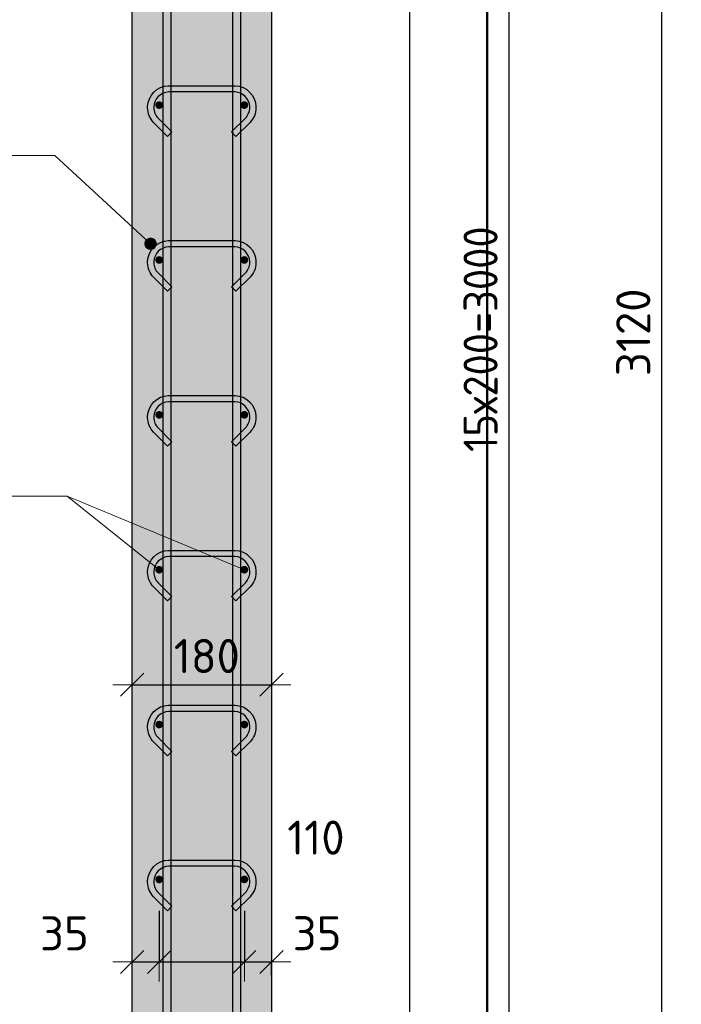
# Model space of a CAD drawing. Header units: millimetres. Extents: x -2995 to 47287, y -2809 to 58122.
# Tile 60 of 143: x 32084 to 32938, y 27726 to 28998. Entities that reach past the tile are written whole.
import ezdxf

# ---------------------------------------------------------------- set-up
doc = ezdxf.new("R2010")
doc.units = ezdxf.units.MM
doc.header["$PDMODE"] = 65
for name, color, linetype, lineweight in [('Standard', 7, 'Continuous', 25), ('Арм.стержн. вертикальными 1', 22, 'Continuous', 35), ('Арм.стержн.горизонт. 1', 180, 'Continuous', 35), ('Размерная линия_ общее', 7, 'Continuous', 13)]:
    doc.layers.add(name, color=color, linetype=linetype, lineweight=lineweight)
doc.layers.add('Арм.стержн.Стяжки', color=7, linetype='Continuous', lineweight=35, true_color=0x501e0f)
doc.styles.add('ISOCPEUR', font='ISOCPEUR')
doc.dimstyles.new('DIMSTYLE_3', dxfattribs={"dimtxt": 44, "dimasz": 50, "dimexe": 0, "dimexo": 0, "dimgap": 22, "dimtad": 2, "dimdec": 0, "dimrnd": 5, "dimzin": 12, "dimdsep": 46, "dimtxsty": 'ISOCPEUR', "dimblk1": 'ALL_ML_STRICH', "dimblk2": 'ALL_ML_STRICH', "dimsah": 1, "dimcen": 0, "dimclrd": 7, "dimclre": 256, "dimclrt": 7, "dimadec": 0, "dimazin": 0, "dimtfac": 1, "dimtdec": 0, "dimtix": 1, "dimtmove": 2, "dimatfit": 3, "dimfxl": 0, "dimtzin": 0, "dimlwd": 0, "dimlwe": -3, "dimarcsym": 0})
doc.dimstyles.new('DIMSTYLE_8', dxfattribs={"dimtxt": 44, "dimasz": 50, "dimexe": 0, "dimexo": 0, "dimgap": 22, "dimtad": 2, "dimdec": 0, "dimrnd": 5, "dimzin": 12, "dimdsep": 46, "dimtxsty": 'ISOCPEUR', "dimblk1": 'ALL_ML_STRICH', "dimblk2": 'ALL_ML_STRICH', "dimsah": 1, "dimcen": 0, "dimclrd": 7, "dimclre": 256, "dimclrt": 7, "dimadec": 0, "dimazin": 0, "dimtfac": 1, "dimtdec": 0, "dimtix": 1, "dimtmove": 2, "dimatfit": 3, "dimfxl": 0, "dimtvp": 1.2, "dimtzin": 0, "dimlwd": 0, "dimlwe": -3, "dimarcsym": 0})

# ---------------------------------------------------------------- blocks, each defined once
blk = doc.blocks.new('ALL_ML_STRICH')
at = {"color": 0, "linetype": 'ByBlock', "lineweight": -2}
for p, q in [((-0.3, -0.3), (0.3, 0.3)), ((0, -0.5), (0, 0.5)), ((-1, 0), (0.5, 0))]:
    blk.add_line(p, q, dxfattribs=at)
blk = doc.blocks.new('*D203')
at = {"layer": 'DEFPOINTS', "color": 7, "linetype": 'Continuous', "lineweight": 13, "transparency": 33554687}
for p in [(32505, 30147.3), (32533.7, 27027.3), (32913, 27027.3)]:
    blk.add_point(p, dxfattribs=at)
at = {"layer": 'Размерная линия_ общее', "color": 253, "linetype": 'Continuous', "lineweight": -2, "true_color": 0xa0a0a0, "transparency": 33554687}
for p, q in [((32525, 30147.3), (32913, 30147.3)), ((32553.7, 27027.3), (32913, 27027.3))]:
    blk.add_line(p, q, dxfattribs=at)
at = {"layer": 'Размерная линия_ общее', "color": 7, "linetype": 'Continuous', "lineweight": -2, "transparency": 33554687}
blk.add_line((32913, 27027.3), (32913, 30147.3), dxfattribs=at)
at = {"layer": 'Размерная линия_ общее', "color": 7, "linetype": 'Continuous', "lineweight": 13, "transparency": 33554687, "xscale": 50, "yscale": 50, "zscale": 50}
for p, rotation in [((32913, 30147.3), 90), ((32913, 27027.3), 270)]:
    blk.add_blockref('ALL_ML_STRICH', p, dxfattribs=dict(at, rotation=rotation))
at = {"layer": 'Размерная линия_ общее', "color": 7, "linetype": 'Continuous', "lineweight": 13, "transparency": 33554687, "insert": (32876, 28593.9), "char_height": 44, "width": 176, "attachment_point": 5, "rotation": 90, "style": 'ISOCPEUR'}
blk.add_mtext('\\A1;{3120}', dxfattribs=at)
blk = doc.blocks.new('*D206')
at = {"layer": 'DEFPOINTS', "color": 7, "linetype": 'Continuous', "lineweight": 13, "transparency": 33554687}
for p in [(32373.8, 30087.3), (32373.8, 27087.3), (32715.8, 27087.3)]:
    blk.add_point(p, dxfattribs=at)
at = {"layer": 'Размерная линия_ общее', "color": 253, "linetype": 'Continuous', "lineweight": -2, "true_color": 0xa0a0a0, "transparency": 33554687}
for p, q in [((32393.8, 30087.3), (32715.8, 30087.3)), ((32393.8, 27087.3), (32715.8, 27087.3))]:
    blk.add_line(p, q, dxfattribs=at)
at = {"layer": 'Размерная линия_ общее', "color": 7, "linetype": 'Continuous', "lineweight": -2, "transparency": 33554687}
blk.add_line((32715.8, 27087.3), (32715.8, 30087.3), dxfattribs=at)
at = {"layer": 'Размерная линия_ общее', "color": 7, "linetype": 'Continuous', "lineweight": 13, "transparency": 33554687, "xscale": 50, "yscale": 50, "zscale": 50}
for p, rotation in [((32715.8, 30087.3), 90), ((32715.8, 27087.3), 270)]:
    blk.add_blockref('ALL_ML_STRICH', p, dxfattribs=dict(at, rotation=rotation))
at = {"layer": 'Размерная линия_ общее', "color": 7, "linetype": 'Continuous', "lineweight": 13, "transparency": 33554687, "insert": (32656.8, 28439.3), "char_height": 44, "width": 2.2, "attachment_point": 1, "rotation": 90, "line_spacing_factor": 0.60241, "style": 'ISOCPEUR'}
blk.add_mtext('\\W0.91;15х200=3000', dxfattribs=at)
blk = doc.blocks.new('*D232')
at = {"layer": 'DEFPOINTS', "color": 7, "linetype": 'Continuous', "lineweight": 13, "transparency": 33554687}
for p in [(32263.8, 27866.7), (32228.8, 27780.7), (32228.8, 27739.8)]:
    blk.add_point(p, dxfattribs=at)
at = {"layer": 'Размерная линия_ общее', "color": 253, "linetype": 'Continuous', "lineweight": -2, "true_color": 0xa0a0a0, "transparency": 33554687}
for p, q in [((32263.8, 27846.7), (32263.8, 27780.7)), ((32228.8, 27759.8), (32228.8, 27780.7))]:
    blk.add_line(p, q, dxfattribs=at)
at = {"layer": 'Размерная линия_ общее', "color": 7, "linetype": 'Continuous', "lineweight": -2, "transparency": 33554687}
blk.add_line((32228.8, 27780.7), (32263.8, 27780.7), dxfattribs=at)
at = {"layer": 'Размерная линия_ общее', "color": 7, "linetype": 'Continuous', "lineweight": 13, "transparency": 33554687, "xscale": 50, "yscale": 50, "zscale": 50, "rotation": 180}
blk.add_blockref('ALL_ML_STRICH', (32228.8, 27780.7), dxfattribs=at)
at = {"layer": 'Размерная линия_ общее', "color": 7, "linetype": 'Continuous', "lineweight": 13, "transparency": 33554687, "xscale": 50, "yscale": 50, "zscale": 50}
blk.add_blockref('ALL_ML_STRICH', (32263.8, 27780.7), dxfattribs=at)
at = {"layer": 'Размерная линия_ общее', "color": 7, "linetype": 'Continuous', "lineweight": 13, "transparency": 33554687, "insert": (32141.5, 27817.7), "char_height": 44, "width": 88, "attachment_point": 5, "style": 'ISOCPEUR'}
blk.add_mtext('\\A1;{35}', dxfattribs=at)
blk = doc.blocks.new('*D233')
at = {"layer": 'DEFPOINTS', "color": 7, "linetype": 'Continuous', "lineweight": 13, "transparency": 33554687}
for p in [(32263.8, 27866.7), (32373.8, 27866.7), (32263.8, 27780.7)]:
    blk.add_point(p, dxfattribs=at)
at = {"layer": 'Размерная линия_ общее', "color": 253, "linetype": 'Continuous', "lineweight": -2, "true_color": 0xa0a0a0, "transparency": 33554687}
for p, q in [((32263.8, 27846.7), (32263.8, 27780.7)), ((32373.8, 27846.7), (32373.8, 27780.7))]:
    blk.add_line(p, q, dxfattribs=at)
at = {"layer": 'Размерная линия_ общее', "color": 7, "linetype": 'Continuous', "lineweight": -2, "transparency": 33554687}
blk.add_line((32263.8, 27780.7), (32373.8, 27780.7), dxfattribs=at)
at = {"layer": 'Размерная линия_ общее', "color": 7, "linetype": 'Continuous', "lineweight": 13, "transparency": 33554687, "xscale": 50, "yscale": 50, "zscale": 50, "rotation": 180}
blk.add_blockref('ALL_ML_STRICH', (32263.8, 27780.7), dxfattribs=at)
at = {"layer": 'Размерная линия_ общее', "color": 7, "linetype": 'Continuous', "lineweight": 13, "transparency": 33554687, "xscale": 50, "yscale": 50, "zscale": 50}
blk.add_blockref('ALL_ML_STRICH', (32373.8, 27780.7), dxfattribs=at)
at = {"layer": 'Размерная линия_ общее', "color": 7, "linetype": 'Continuous', "lineweight": 13, "transparency": 33554687, "insert": (32466.2, 27941.3), "char_height": 44, "width": 132, "attachment_point": 5, "style": 'ISOCPEUR'}
blk.add_mtext('\\A1;{110}', dxfattribs=at)
blk = doc.blocks.new('*D234')
at = {"layer": 'DEFPOINTS', "color": 7, "linetype": 'Continuous', "lineweight": 13, "transparency": 33554687}
for p in [(32373.8, 27866.7), (32373.8, 27780.7), (32408.8, 27743.2)]:
    blk.add_point(p, dxfattribs=at)
at = {"layer": 'Размерная линия_ общее', "color": 253, "linetype": 'Continuous', "lineweight": -2, "true_color": 0xa0a0a0, "transparency": 33554687}
for p, q in [((32373.8, 27846.7), (32373.8, 27780.7)), ((32408.8, 27763.2), (32408.8, 27780.7))]:
    blk.add_line(p, q, dxfattribs=at)
at = {"layer": 'Размерная линия_ общее', "color": 7, "linetype": 'Continuous', "lineweight": -2, "transparency": 33554687}
blk.add_line((32373.8, 27780.7), (32408.8, 27780.7), dxfattribs=at)
at = {"layer": 'Размерная линия_ общее', "color": 7, "linetype": 'Continuous', "lineweight": 13, "transparency": 33554687, "xscale": 50, "yscale": 50, "zscale": 50, "rotation": 180}
blk.add_blockref('ALL_ML_STRICH', (32373.8, 27780.7), dxfattribs=at)
at = {"layer": 'Размерная линия_ общее', "color": 7, "linetype": 'Continuous', "lineweight": 13, "transparency": 33554687, "xscale": 50, "yscale": 50, "zscale": 50}
blk.add_blockref('ALL_ML_STRICH', (32408.8, 27780.7), dxfattribs=at)
at = {"layer": 'Размерная линия_ общее', "color": 7, "linetype": 'Continuous', "lineweight": 13, "transparency": 33554687, "insert": (32467.7, 27817.8), "char_height": 44, "width": 88, "attachment_point": 5, "style": 'ISOCPEUR'}
blk.add_mtext('\\A1;{35}', dxfattribs=at)
blk = doc.blocks.new('*D235')
at = {"layer": 'DEFPOINTS', "color": 7, "linetype": 'Continuous', "lineweight": 13, "transparency": 33554687}
for p in [(32228.8, 28148.8), (32408.8, 28147.2), (32228.8, 28138.8)]:
    blk.add_point(p, dxfattribs=at)
at = {"layer": 'Размерная линия_ общее', "color": 253, "linetype": 'Continuous', "lineweight": -2, "true_color": 0xa0a0a0, "transparency": 33554687}
for p, q in [((32228.8, 28138.8), (32228.8, 28138.8)), ((32408.8, 28138.8), (32408.8, 28138.8))]:
    blk.add_line(p, q, dxfattribs=at)
at = {"layer": 'Размерная линия_ общее', "color": 7, "linetype": 'Continuous', "lineweight": -2, "transparency": 33554687}
blk.add_line((32228.8, 28138.8), (32408.8, 28138.8), dxfattribs=at)
at = {"layer": 'Размерная линия_ общее', "color": 7, "linetype": 'Continuous', "lineweight": 13, "transparency": 33554687, "xscale": 50, "yscale": 50, "zscale": 50, "rotation": 180}
blk.add_blockref('ALL_ML_STRICH', (32228.8, 28138.8), dxfattribs=at)
at = {"layer": 'Размерная линия_ общее', "color": 7, "linetype": 'Continuous', "lineweight": 13, "transparency": 33554687, "xscale": 50, "yscale": 50, "zscale": 50}
blk.add_blockref('ALL_ML_STRICH', (32408.8, 28138.8), dxfattribs=at)
at = {"layer": 'Размерная линия_ общее', "color": 7, "linetype": 'Continuous', "lineweight": 13, "transparency": 33554687, "insert": (32325.4, 28175.8), "char_height": 44, "width": 132, "attachment_point": 5, "style": 'ISOCPEUR'}
blk.add_mtext('\\A1;{180}', dxfattribs=at)

msp = doc.modelspace()

# ---------------------------------------------------------------- hatches: boundary and pattern name
at = {"layer": 'Standard', "linetype": 'Continuous', "lineweight": 13, "transparency": 33554687}
msp.add_hatch(color=7, dxfattribs=at).paths.add_polyline_path([(32408.8, 30147.3), (32228.8, 30147.3), (32228.8, 27027.3), (32408.8, 27027.3)])
at = {"layer": 'Арм.стержн.горизонт. 1', "linetype": 'Continuous', "lineweight": 50, "transparency": 33554687}
for points in [[(32268.8, 28887.3), (32268.4, 28889.2), (32267.4, 28890.9), (32265.7, 28891.9), (32263.8, 28892.3), (32261.9, 28891.9), (32260.3, 28890.9), (32259.2, 28889.2), (32258.8, 28887.3), (32259.2, 28885.4), (32260.3, 28883.8), (32261.9, 28882.7), (32263.8, 28882.3), (32265.7, 28882.7), (32267.4, 28883.8), (32268.4, 28885.4)], [(32378.8, 28887.3), (32378.4, 28889.2), (32377.4, 28890.9), (32375.7, 28891.9), (32373.8, 28892.3), (32371.9, 28891.9), (32370.3, 28890.9), (32369.2, 28889.2), (32368.8, 28887.3), (32369.2, 28885.4), (32370.3, 28883.8), (32371.9, 28882.7), (32373.8, 28882.3), (32375.7, 28882.7), (32377.4, 28883.8), (32378.4, 28885.4)], [(32268.8, 28687.3), (32268.4, 28689.2), (32267.4, 28690.9), (32265.7, 28691.9), (32263.8, 28692.3), (32261.9, 28691.9), (32260.3, 28690.9), (32259.2, 28689.2), (32258.8, 28687.3), (32259.2, 28685.4), (32260.3, 28683.8), (32261.9, 28682.7), (32263.8, 28682.3), (32265.7, 28682.7), (32267.4, 28683.8), (32268.4, 28685.4)], [(32378.8, 28687.3), (32378.4, 28689.2), (32377.4, 28690.9), (32375.7, 28691.9), (32373.8, 28692.3), (32371.9, 28691.9), (32370.3, 28690.9), (32369.2, 28689.2), (32368.8, 28687.3), (32369.2, 28685.4), (32370.3, 28683.8), (32371.9, 28682.7), (32373.8, 28682.3), (32375.7, 28682.7), (32377.4, 28683.8), (32378.4, 28685.4)], [(32268.8, 28487.3), (32268.4, 28489.2), (32267.4, 28490.9), (32265.7, 28491.9), (32263.8, 28492.3), (32261.9, 28491.9), (32260.3, 28490.9), (32259.2, 28489.2), (32258.8, 28487.3), (32259.2, 28485.4), (32260.3, 28483.8), (32261.9, 28482.7), (32263.8, 28482.3), (32265.7, 28482.7), (32267.4, 28483.8), (32268.4, 28485.4)], [(32378.8, 28487.3), (32378.4, 28489.2), (32377.4, 28490.9), (32375.7, 28491.9), (32373.8, 28492.3), (32371.9, 28491.9), (32370.3, 28490.9), (32369.2, 28489.2), (32368.8, 28487.3), (32369.2, 28485.4), (32370.3, 28483.8), (32371.9, 28482.7), (32373.8, 28482.3), (32375.7, 28482.7), (32377.4, 28483.8), (32378.4, 28485.4)], [(32268.8, 28287.3), (32268.4, 28289.2), (32267.4, 28290.9), (32265.7, 28291.9), (32263.8, 28292.3), (32261.9, 28291.9), (32260.3, 28290.9), (32259.2, 28289.2), (32258.8, 28287.3), (32259.2, 28285.4), (32260.3, 28283.8), (32261.9, 28282.7), (32263.8, 28282.3), (32265.7, 28282.7), (32267.4, 28283.8), (32268.4, 28285.4)], [(32378.8, 28287.3), (32378.4, 28289.2), (32377.4, 28290.9), (32375.7, 28291.9), (32373.8, 28292.3), (32371.9, 28291.9), (32370.3, 28290.9), (32369.2, 28289.2), (32368.8, 28287.3), (32369.2, 28285.4), (32370.3, 28283.8), (32371.9, 28282.7), (32373.8, 28282.3), (32375.7, 28282.7), (32377.4, 28283.8), (32378.4, 28285.4)], [(32268.8, 28087.3), (32268.4, 28089.2), (32267.4, 28090.9), (32265.7, 28091.9), (32263.8, 28092.3), (32261.9, 28091.9), (32260.3, 28090.9), (32259.2, 28089.2), (32258.8, 28087.3), (32259.2, 28085.4), (32260.3, 28083.8), (32261.9, 28082.7), (32263.8, 28082.3), (32265.7, 28082.7), (32267.4, 28083.8), (32268.4, 28085.4)], [(32378.8, 28087.3), (32378.4, 28089.2), (32377.4, 28090.9), (32375.7, 28091.9), (32373.8, 28092.3), (32371.9, 28091.9), (32370.3, 28090.9), (32369.2, 28089.2), (32368.8, 28087.3), (32369.2, 28085.4), (32370.3, 28083.8), (32371.9, 28082.7), (32373.8, 28082.3), (32375.7, 28082.7), (32377.4, 28083.8), (32378.4, 28085.4)], [(32268.8, 27887.3), (32268.4, 27889.2), (32267.4, 27890.9), (32265.7, 27891.9), (32263.8, 27892.3), (32261.9, 27891.9), (32260.3, 27890.9), (32259.2, 27889.2), (32258.8, 27887.3), (32259.2, 27885.4), (32260.3, 27883.8), (32261.9, 27882.7), (32263.8, 27882.3), (32265.7, 27882.7), (32267.4, 27883.8), (32268.4, 27885.4)], [(32378.8, 27887.3), (32378.4, 27889.2), (32377.4, 27890.9), (32375.7, 27891.9), (32373.8, 27892.3), (32371.9, 27891.9), (32370.3, 27890.9), (32369.2, 27889.2), (32368.8, 27887.3), (32369.2, 27885.4), (32370.3, 27883.8), (32371.9, 27882.7), (32373.8, 27882.3), (32375.7, 27882.7), (32377.4, 27883.8), (32378.4, 27885.4)]]:
    msp.add_hatch(color=4, dxfattribs=at).paths.add_polyline_path(points)
at = {"layer": 'Арм.стержн.Стяжки', "linetype": 'Continuous', "lineweight": 13, "transparency": 33554687}
for points in [[(32245.5, 28709.9), (32250.6, 28715.4), (32247.3, 28713.4)], [(32250.6, 28715.4), (32245.5, 28709.9), (32245.7, 28706.1)], [(32250.6, 28715.4), (32245.7, 28706.1), (32254.4, 28715.6)], [(32254.4, 28715.6), (32245.7, 28706.1), (32247.7, 28702.8)], [(32254.4, 28715.6), (32247.7, 28702.8), (32257.9, 28713.8)], [(32257.9, 28713.8), (32247.7, 28702.8), (32251.2, 28701)], [(32257.9, 28713.8), (32251.2, 28701), (32260, 28710.5)], [(32260, 28710.5), (32251.2, 28701), (32255, 28701.2)], [(32260, 28710.5), (32255, 28701.2), (32260.1, 28706.7)], [(32260.1, 28706.7), (32255, 28701.2), (32258.3, 28703.2)]]:
    msp.add_hatch(color=7, dxfattribs=at).paths.add_polyline_path(points)

# ---------------------------------------------------------------- linework, layer by layer
at = {"color": 52, "linetype": 'Continuous', "lineweight": -3, "transparency": 33554687}
msp.add_line((32587.3, 27027.3), (32587.3, 31460.8), dxfattribs=at)
msp.add_line((32587.3, 27027.3), (32587.3, 31460.8), dxfattribs=at)
at = {"layer": 'Standard', "color": 7, "linetype": 'Continuous', "lineweight": 25, "transparency": 33554687}
for p, q in [((32228.8, 27027.3), (32228.8, 30147.3)), ((32408.8, 30147.3), (32408.8, 27027.3))]:
    msp.add_line(p, q, dxfattribs=at)
at = {"layer": 'Standard', "color": 7, "linetype": 'Continuous', "lineweight": 13, "transparency": 33554687}
msp.add_line((32373.8, 28287.3), (32145, 28382.4), dxfattribs=at)
at = {"layer": 'Standard', "color": 7, "linetype": 'Continuous', "lineweight": 50, "transparency": 33554687}
msp.add_lwpolyline([(31957.3, 26927.3), (32687.3, 26927.3), (32687.3, 31560.8), (31957.3, 31560.8), (31957.3, 26927.3)], dxfattribs=at)
at = {"layer": 'Арм.стержн. вертикальными 1', "color": 4, "linetype": 'Continuous', "lineweight": 25, "transparency": 33554687}
for points in [[(32268.8, 27027.3), (32268.8, 31157.3), (32278.8, 31157.3), (32278.8, 27027.3), (32268.8, 27027.3)], [(32268.8, 27027.3), (32268.8, 31157.3), (32278.8, 31157.3), (32278.8, 27027.3), (32268.8, 27027.3)], [(32268.8, 27027.3), (32268.8, 31157.3), (32278.8, 31157.3), (32278.8, 27027.3), (32268.8, 27027.3)], [(32268.8, 27027.3), (32268.8, 31157.3), (32278.8, 31157.3), (32278.8, 27027.3), (32268.8, 27027.3)], [(32268.8, 27027.3), (32268.8, 31157.3), (32278.8, 31157.3), (32278.8, 27027.3), (32268.8, 27027.3)], [(32268.8, 27027.3), (32268.8, 31157.3), (32278.8, 31157.3), (32278.8, 27027.3), (32268.8, 27027.3)], [(32358.8, 27027.3), (32358.8, 31157.3), (32368.8, 31157.3), (32368.8, 27027.3), (32358.8, 27027.3)], [(32358.8, 27027.3), (32358.8, 31157.3), (32368.8, 31157.3), (32368.8, 27027.3), (32358.8, 27027.3)], [(32358.8, 27027.3), (32358.8, 31157.3), (32368.8, 31157.3), (32368.8, 27027.3), (32358.8, 27027.3)], [(32358.8, 27027.3), (32358.8, 31157.3), (32368.8, 31157.3), (32368.8, 27027.3), (32358.8, 27027.3)], [(32358.8, 27027.3), (32358.8, 31157.3), (32368.8, 31157.3), (32368.8, 27027.3), (32358.8, 27027.3)], [(32358.8, 27027.3), (32358.8, 31157.3), (32368.8, 31157.3), (32368.8, 27027.3), (32358.8, 27027.3)]]:
    msp.add_lwpolyline(points, dxfattribs=at)
at = {"layer": 'Арм.стержн.горизонт. 1', "color": 7, "linetype": 'Continuous', "lineweight": 13, "transparency": 33554687}
for p, q in [((31603, 28382.4), (32145, 28382.4)), ((32145, 28382.4), (32263.8, 28287.3))]:
    msp.add_line(p, q, dxfattribs=at)
at = {"layer": 'Арм.стержн.Стяжки', "color": 7, "linetype": 'Continuous', "lineweight": 13, "transparency": 33554687}
for p, q in [((31603, 28822.4), (32129, 28822.4)), ((32129, 28822.4), (32252.8, 28708.3)), ((32247.3, 28713.4), (32247.3, 28713.4)), ((32257.9, 28713.8), (32257.9, 28713.8)), ((32247.7, 28702.8), (32247.7, 28702.8)), ((32258.3, 28703.2), (32258.3, 28703.2))]:
    msp.add_line(p, q, dxfattribs=at)
at = {"layer": 'Арм.стержн.Стяжки', "color": 40, "linetype": 'Continuous', "lineweight": 25, "transparency": 33554687}
for points in [[(32274.6, 28846.9), (32256.6, 28865), (32254.9, 28866.9), (32253.4, 28869), (32252, 28871.3), (32251, 28873.6), (32250.1, 28876), (32249.4, 28878.6), (32249, 28881.1), (32248.8, 28883.7), (32248.8, 28885.6), (32249.5, 28890.5), (32251.2, 28895.6), (32253.8, 28900.3), (32257, 28904.1), (32260.9, 28907.3), (32265.5, 28910), (32270.6, 28911.6), (32275.5, 28912.3), (32362.1, 28912.3), (32367, 28911.6), (32372.1, 28910), (32376.8, 28907.3), (32380.6, 28904.1), (32383.9, 28900.3), (32386.5, 28895.6), (32388.1, 28890.5), (32388.8, 28885.6), (32388.8, 28883.7), (32388.6, 28881.1), (32388.2, 28878.6), (32387.6, 28876), (32386.7, 28873.6), (32385.6, 28871.3), (32384.3, 28869), (32382.8, 28866.9), (32381.1, 28865), (32363, 28846.9), (32357.4, 28852.6), (32375.2, 28870.5), (32376.5, 28871.9), (32377.6, 28873.4), (32378.5, 28875), (32379.3, 28876.7), (32379.9, 28878.4), (32380.4, 28880.2), (32380.7, 28882.1), (32380.8, 28883.9), (32380.8, 28885.1), (32380.3, 28888.7), (32379.1, 28892.4), (32377.2, 28895.7), (32375, 28898.5), (32372.2, 28900.7), (32368.9, 28902.6), (32365.2, 28903.8), (32361.6, 28904.3), (32276.1, 28904.3), (32272.4, 28903.8), (32268.8, 28902.6), (32265.4, 28900.7), (32262.7, 28898.5), (32260.4, 28895.7), (32258.5, 28892.4), (32257.3, 28888.7), (32256.8, 28885.1), (32256.8, 28883.9), (32257, 28882.1), (32257.3, 28880.2), (32257.7, 28878.4), (32258.4, 28876.7), (32259.1, 28875), (32260.1, 28873.4), (32261.2, 28871.9), (32262.4, 28870.5), (32280.3, 28852.6), (32274.6, 28846.9)], [(32274.6, 28846.9), (32256.6, 28865), (32254.9, 28866.9), (32253.4, 28869), (32252, 28871.3), (32251, 28873.6), (32250.1, 28876), (32249.4, 28878.6), (32249, 28881.1), (32248.8, 28883.7), (32248.8, 28885.6), (32249.5, 28890.5), (32251.2, 28895.6), (32253.8, 28900.3), (32257, 28904.1), (32260.9, 28907.3), (32265.5, 28910), (32270.6, 28911.6), (32275.5, 28912.3), (32362.1, 28912.3), (32367, 28911.6), (32372.1, 28910), (32376.8, 28907.3), (32380.6, 28904.1), (32383.9, 28900.3), (32386.5, 28895.6), (32388.1, 28890.5), (32388.8, 28885.6), (32388.8, 28883.7), (32388.6, 28881.1), (32388.2, 28878.6), (32387.6, 28876), (32386.7, 28873.6), (32385.6, 28871.3), (32384.3, 28869), (32382.8, 28866.9), (32381.1, 28865), (32363, 28846.9), (32357.4, 28852.6), (32375.2, 28870.5), (32376.5, 28871.9), (32377.6, 28873.4), (32378.5, 28875), (32379.3, 28876.7), (32379.9, 28878.4), (32380.4, 28880.2), (32380.7, 28882.1), (32380.8, 28883.9), (32380.8, 28885.1), (32380.3, 28888.7), (32379.1, 28892.4), (32377.2, 28895.7), (32375, 28898.5), (32372.2, 28900.7), (32368.9, 28902.6), (32365.2, 28903.8), (32361.6, 28904.3), (32276.1, 28904.3), (32272.4, 28903.8), (32268.8, 28902.6), (32265.4, 28900.7), (32262.7, 28898.5), (32260.4, 28895.7), (32258.5, 28892.4), (32257.3, 28888.7), (32256.8, 28885.1), (32256.8, 28883.9), (32257, 28882.1), (32257.3, 28880.2), (32257.7, 28878.4), (32258.4, 28876.7), (32259.1, 28875), (32260.1, 28873.4), (32261.2, 28871.9), (32262.4, 28870.5), (32280.3, 28852.6), (32274.6, 28846.9)], [(32274.6, 28846.9), (32256.6, 28865), (32254.9, 28866.9), (32253.4, 28869), (32252, 28871.3), (32251, 28873.6), (32250.1, 28876), (32249.4, 28878.6), (32249, 28881.1), (32248.8, 28883.7), (32248.8, 28885.6), (32249.5, 28890.5), (32251.2, 28895.6), (32253.8, 28900.3), (32257, 28904.1), (32260.9, 28907.3), (32265.5, 28910), (32270.6, 28911.6), (32275.5, 28912.3), (32362.1, 28912.3), (32367, 28911.6), (32372.1, 28910), (32376.8, 28907.3), (32380.6, 28904.1), (32383.9, 28900.3), (32386.5, 28895.6), (32388.1, 28890.5), (32388.8, 28885.6), (32388.8, 28883.7), (32388.6, 28881.1), (32388.2, 28878.6), (32387.6, 28876), (32386.7, 28873.6), (32385.6, 28871.3), (32384.3, 28869), (32382.8, 28866.9), (32381.1, 28865), (32363, 28846.9), (32357.4, 28852.6), (32375.2, 28870.5), (32376.5, 28871.9), (32377.6, 28873.4), (32378.5, 28875), (32379.3, 28876.7), (32379.9, 28878.4), (32380.4, 28880.2), (32380.7, 28882.1), (32380.8, 28883.9), (32380.8, 28885.1), (32380.3, 28888.7), (32379.1, 28892.4), (32377.2, 28895.7), (32375, 28898.5), (32372.2, 28900.7), (32368.9, 28902.6), (32365.2, 28903.8), (32361.6, 28904.3), (32276.1, 28904.3), (32272.4, 28903.8), (32268.8, 28902.6), (32265.4, 28900.7), (32262.7, 28898.5), (32260.4, 28895.7), (32258.5, 28892.4), (32257.3, 28888.7), (32256.8, 28885.1), (32256.8, 28883.9), (32257, 28882.1), (32257.3, 28880.2), (32257.7, 28878.4), (32258.4, 28876.7), (32259.1, 28875), (32260.1, 28873.4), (32261.2, 28871.9), (32262.4, 28870.5), (32280.3, 28852.6), (32274.6, 28846.9)], [(32274.6, 28646.9), (32256.6, 28665), (32254.9, 28666.9), (32253.4, 28669), (32252, 28671.3), (32251, 28673.6), (32250.1, 28676), (32249.4, 28678.6), (32249, 28681.1), (32248.8, 28683.7), (32248.8, 28685.6), (32249.5, 28690.5), (32251.2, 28695.6), (32253.8, 28700.3), (32257, 28704.1), (32260.9, 28707.3), (32265.5, 28710), (32270.6, 28711.6), (32275.5, 28712.3), (32362.1, 28712.3), (32367, 28711.6), (32372.1, 28710), (32376.8, 28707.3), (32380.6, 28704.1), (32383.9, 28700.3), (32386.5, 28695.6), (32388.1, 28690.5), (32388.8, 28685.6), (32388.8, 28683.7), (32388.6, 28681.1), (32388.2, 28678.6), (32387.6, 28676), (32386.7, 28673.6), (32385.6, 28671.3), (32384.3, 28669), (32382.8, 28666.9), (32381.1, 28665), (32363, 28646.9), (32357.4, 28652.6), (32375.2, 28670.5), (32376.5, 28671.9), (32377.6, 28673.4), (32378.5, 28675), (32379.3, 28676.7), (32379.9, 28678.4), (32380.4, 28680.2), (32380.7, 28682.1), (32380.8, 28683.9), (32380.8, 28685.1), (32380.3, 28688.7), (32379.1, 28692.4), (32377.2, 28695.7), (32375, 28698.5), (32372.2, 28700.7), (32368.9, 28702.6), (32365.2, 28703.8), (32361.6, 28704.3), (32276.1, 28704.3), (32272.4, 28703.8), (32268.8, 28702.6), (32265.4, 28700.7), (32262.7, 28698.5), (32260.4, 28695.7), (32258.5, 28692.4), (32257.3, 28688.7), (32256.8, 28685.1), (32256.8, 28683.9), (32257, 28682.1), (32257.3, 28680.2), (32257.7, 28678.4), (32258.4, 28676.7), (32259.1, 28675), (32260.1, 28673.4), (32261.2, 28671.9), (32262.4, 28670.5), (32280.3, 28652.6), (32274.6, 28646.9)], [(32274.6, 28646.9), (32256.6, 28665), (32254.9, 28666.9), (32253.4, 28669), (32252, 28671.3), (32251, 28673.6), (32250.1, 28676), (32249.4, 28678.6), (32249, 28681.1), (32248.8, 28683.7), (32248.8, 28685.6), (32249.5, 28690.5), (32251.2, 28695.6), (32253.8, 28700.3), (32257, 28704.1), (32260.9, 28707.3), (32265.5, 28710), (32270.6, 28711.6), (32275.5, 28712.3), (32362.1, 28712.3), (32367, 28711.6), (32372.1, 28710), (32376.8, 28707.3), (32380.6, 28704.1), (32383.9, 28700.3), (32386.5, 28695.6), (32388.1, 28690.5), (32388.8, 28685.6), (32388.8, 28683.7), (32388.6, 28681.1), (32388.2, 28678.6), (32387.6, 28676), (32386.7, 28673.6), (32385.6, 28671.3), (32384.3, 28669), (32382.8, 28666.9), (32381.1, 28665), (32363, 28646.9), (32357.4, 28652.6), (32375.2, 28670.5), (32376.5, 28671.9), (32377.6, 28673.4), (32378.5, 28675), (32379.3, 28676.7), (32379.9, 28678.4), (32380.4, 28680.2), (32380.7, 28682.1), (32380.8, 28683.9), (32380.8, 28685.1), (32380.3, 28688.7), (32379.1, 28692.4), (32377.2, 28695.7), (32375, 28698.5), (32372.2, 28700.7), (32368.9, 28702.6), (32365.2, 28703.8), (32361.6, 28704.3), (32276.1, 28704.3), (32272.4, 28703.8), (32268.8, 28702.6), (32265.4, 28700.7), (32262.7, 28698.5), (32260.4, 28695.7), (32258.5, 28692.4), (32257.3, 28688.7), (32256.8, 28685.1), (32256.8, 28683.9), (32257, 28682.1), (32257.3, 28680.2), (32257.7, 28678.4), (32258.4, 28676.7), (32259.1, 28675), (32260.1, 28673.4), (32261.2, 28671.9), (32262.4, 28670.5), (32280.3, 28652.6), (32274.6, 28646.9)], [(32274.6, 28446.9), (32256.6, 28465), (32254.9, 28466.9), (32253.4, 28469), (32252, 28471.3), (32251, 28473.6), (32250.1, 28476), (32249.4, 28478.6), (32249, 28481.1), (32248.8, 28483.7), (32248.8, 28485.6), (32249.5, 28490.5), (32251.2, 28495.6), (32253.8, 28500.3), (32257, 28504.1), (32260.9, 28507.3), (32265.5, 28510), (32270.6, 28511.6), (32275.5, 28512.3), (32362.1, 28512.3), (32367, 28511.6), (32372.1, 28510), (32376.8, 28507.3), (32380.6, 28504.1), (32383.9, 28500.3), (32386.5, 28495.6), (32388.1, 28490.5), (32388.8, 28485.6), (32388.8, 28483.7), (32388.6, 28481.1), (32388.2, 28478.6), (32387.6, 28476), (32386.7, 28473.6), (32385.6, 28471.3), (32384.3, 28469), (32382.8, 28466.9), (32381.1, 28465), (32363, 28446.9), (32357.4, 28452.6), (32375.2, 28470.5), (32376.5, 28471.9), (32377.6, 28473.4), (32378.5, 28475), (32379.3, 28476.7), (32379.9, 28478.4), (32380.4, 28480.2), (32380.7, 28482.1), (32380.8, 28483.9), (32380.8, 28485.1), (32380.3, 28488.7), (32379.1, 28492.4), (32377.2, 28495.7), (32375, 28498.5), (32372.2, 28500.7), (32368.9, 28502.6), (32365.2, 28503.8), (32361.6, 28504.3), (32276.1, 28504.3), (32272.4, 28503.8), (32268.8, 28502.6), (32265.4, 28500.7), (32262.7, 28498.5), (32260.4, 28495.7), (32258.5, 28492.4), (32257.3, 28488.7), (32256.8, 28485.1), (32256.8, 28483.9), (32257, 28482.1), (32257.3, 28480.2), (32257.7, 28478.4), (32258.4, 28476.7), (32259.1, 28475), (32260.1, 28473.4), (32261.2, 28471.9), (32262.4, 28470.5), (32280.3, 28452.6), (32274.6, 28446.9)], [(32274.6, 28446.9), (32256.6, 28465), (32254.9, 28466.9), (32253.4, 28469), (32252, 28471.3), (32251, 28473.6), (32250.1, 28476), (32249.4, 28478.6), (32249, 28481.1), (32248.8, 28483.7), (32248.8, 28485.6), (32249.5, 28490.5), (32251.2, 28495.6), (32253.8, 28500.3), (32257, 28504.1), (32260.9, 28507.3), (32265.5, 28510), (32270.6, 28511.6), (32275.5, 28512.3), (32362.1, 28512.3), (32367, 28511.6), (32372.1, 28510), (32376.8, 28507.3), (32380.6, 28504.1), (32383.9, 28500.3), (32386.5, 28495.6), (32388.1, 28490.5), (32388.8, 28485.6), (32388.8, 28483.7), (32388.6, 28481.1), (32388.2, 28478.6), (32387.6, 28476), (32386.7, 28473.6), (32385.6, 28471.3), (32384.3, 28469), (32382.8, 28466.9), (32381.1, 28465), (32363, 28446.9), (32357.4, 28452.6), (32375.2, 28470.5), (32376.5, 28471.9), (32377.6, 28473.4), (32378.5, 28475), (32379.3, 28476.7), (32379.9, 28478.4), (32380.4, 28480.2), (32380.7, 28482.1), (32380.8, 28483.9), (32380.8, 28485.1), (32380.3, 28488.7), (32379.1, 28492.4), (32377.2, 28495.7), (32375, 28498.5), (32372.2, 28500.7), (32368.9, 28502.6), (32365.2, 28503.8), (32361.6, 28504.3), (32276.1, 28504.3), (32272.4, 28503.8), (32268.8, 28502.6), (32265.4, 28500.7), (32262.7, 28498.5), (32260.4, 28495.7), (32258.5, 28492.4), (32257.3, 28488.7), (32256.8, 28485.1), (32256.8, 28483.9), (32257, 28482.1), (32257.3, 28480.2), (32257.7, 28478.4), (32258.4, 28476.7), (32259.1, 28475), (32260.1, 28473.4), (32261.2, 28471.9), (32262.4, 28470.5), (32280.3, 28452.6), (32274.6, 28446.9)], [(32274.6, 28446.9), (32256.6, 28465), (32254.9, 28466.9), (32253.4, 28469), (32252, 28471.3), (32251, 28473.6), (32250.1, 28476), (32249.4, 28478.6), (32249, 28481.1), (32248.8, 28483.7), (32248.8, 28485.6), (32249.5, 28490.5), (32251.2, 28495.6), (32253.8, 28500.3), (32257, 28504.1), (32260.9, 28507.3), (32265.5, 28510), (32270.6, 28511.6), (32275.5, 28512.3), (32362.1, 28512.3), (32367, 28511.6), (32372.1, 28510), (32376.8, 28507.3), (32380.6, 28504.1), (32383.9, 28500.3), (32386.5, 28495.6), (32388.1, 28490.5), (32388.8, 28485.6), (32388.8, 28483.7), (32388.6, 28481.1), (32388.2, 28478.6), (32387.6, 28476), (32386.7, 28473.6), (32385.6, 28471.3), (32384.3, 28469), (32382.8, 28466.9), (32381.1, 28465), (32363, 28446.9), (32357.4, 28452.6), (32375.2, 28470.5), (32376.5, 28471.9), (32377.6, 28473.4), (32378.5, 28475), (32379.3, 28476.7), (32379.9, 28478.4), (32380.4, 28480.2), (32380.7, 28482.1), (32380.8, 28483.9), (32380.8, 28485.1), (32380.3, 28488.7), (32379.1, 28492.4), (32377.2, 28495.7), (32375, 28498.5), (32372.2, 28500.7), (32368.9, 28502.6), (32365.2, 28503.8), (32361.6, 28504.3), (32276.1, 28504.3), (32272.4, 28503.8), (32268.8, 28502.6), (32265.4, 28500.7), (32262.7, 28498.5), (32260.4, 28495.7), (32258.5, 28492.4), (32257.3, 28488.7), (32256.8, 28485.1), (32256.8, 28483.9), (32257, 28482.1), (32257.3, 28480.2), (32257.7, 28478.4), (32258.4, 28476.7), (32259.1, 28475), (32260.1, 28473.4), (32261.2, 28471.9), (32262.4, 28470.5), (32280.3, 28452.6), (32274.6, 28446.9)], [(32274.6, 28246.9), (32256.6, 28265), (32254.9, 28266.9), (32253.4, 28269), (32252, 28271.3), (32251, 28273.6), (32250.1, 28276), (32249.4, 28278.6), (32249, 28281.1), (32248.8, 28283.7), (32248.8, 28285.6), (32249.5, 28290.5), (32251.2, 28295.6), (32253.8, 28300.3), (32257, 28304.1), (32260.9, 28307.3), (32265.5, 28310), (32270.6, 28311.6), (32275.5, 28312.3), (32362.1, 28312.3), (32367, 28311.6), (32372.1, 28310), (32376.8, 28307.3), (32380.6, 28304.1), (32383.9, 28300.3), (32386.5, 28295.6), (32388.1, 28290.5), (32388.8, 28285.6), (32388.8, 28283.7), (32388.6, 28281.1), (32388.2, 28278.6), (32387.6, 28276), (32386.7, 28273.6), (32385.6, 28271.3), (32384.3, 28269), (32382.8, 28266.9), (32381.1, 28265), (32363, 28246.9), (32357.4, 28252.6), (32375.2, 28270.5), (32376.5, 28271.9), (32377.6, 28273.4), (32378.5, 28275), (32379.3, 28276.7), (32379.9, 28278.4), (32380.4, 28280.2), (32380.7, 28282.1), (32380.8, 28283.9), (32380.8, 28285.1), (32380.3, 28288.7), (32379.1, 28292.4), (32377.2, 28295.7), (32375, 28298.5), (32372.2, 28300.7), (32368.9, 28302.6), (32365.2, 28303.8), (32361.6, 28304.3), (32276.1, 28304.3), (32272.4, 28303.8), (32268.8, 28302.6), (32265.4, 28300.7), (32262.7, 28298.5), (32260.4, 28295.7), (32258.5, 28292.4), (32257.3, 28288.7), (32256.8, 28285.1), (32256.8, 28283.9), (32257, 28282.1), (32257.3, 28280.2), (32257.7, 28278.4), (32258.4, 28276.7), (32259.1, 28275), (32260.1, 28273.4), (32261.2, 28271.9), (32262.4, 28270.5), (32280.3, 28252.6), (32274.6, 28246.9)], [(32274.6, 28246.9), (32256.6, 28265), (32254.9, 28266.9), (32253.4, 28269), (32252, 28271.3), (32251, 28273.6), (32250.1, 28276), (32249.4, 28278.6), (32249, 28281.1), (32248.8, 28283.7), (32248.8, 28285.6), (32249.5, 28290.5), (32251.2, 28295.6), (32253.8, 28300.3), (32257, 28304.1), (32260.9, 28307.3), (32265.5, 28310), (32270.6, 28311.6), (32275.5, 28312.3), (32362.1, 28312.3), (32367, 28311.6), (32372.1, 28310), (32376.8, 28307.3), (32380.6, 28304.1), (32383.9, 28300.3), (32386.5, 28295.6), (32388.1, 28290.5), (32388.8, 28285.6), (32388.8, 28283.7), (32388.6, 28281.1), (32388.2, 28278.6), (32387.6, 28276), (32386.7, 28273.6), (32385.6, 28271.3), (32384.3, 28269), (32382.8, 28266.9), (32381.1, 28265), (32363, 28246.9), (32357.4, 28252.6), (32375.2, 28270.5), (32376.5, 28271.9), (32377.6, 28273.4), (32378.5, 28275), (32379.3, 28276.7), (32379.9, 28278.4), (32380.4, 28280.2), (32380.7, 28282.1), (32380.8, 28283.9), (32380.8, 28285.1), (32380.3, 28288.7), (32379.1, 28292.4), (32377.2, 28295.7), (32375, 28298.5), (32372.2, 28300.7), (32368.9, 28302.6), (32365.2, 28303.8), (32361.6, 28304.3), (32276.1, 28304.3), (32272.4, 28303.8), (32268.8, 28302.6), (32265.4, 28300.7), (32262.7, 28298.5), (32260.4, 28295.7), (32258.5, 28292.4), (32257.3, 28288.7), (32256.8, 28285.1), (32256.8, 28283.9), (32257, 28282.1), (32257.3, 28280.2), (32257.7, 28278.4), (32258.4, 28276.7), (32259.1, 28275), (32260.1, 28273.4), (32261.2, 28271.9), (32262.4, 28270.5), (32280.3, 28252.6), (32274.6, 28246.9)], [(32274.6, 28046.9), (32256.6, 28065), (32254.9, 28066.9), (32253.4, 28069), (32252, 28071.3), (32251, 28073.6), (32250.1, 28076), (32249.4, 28078.6), (32249, 28081.1), (32248.8, 28083.7), (32248.8, 28085.6), (32249.5, 28090.5), (32251.2, 28095.6), (32253.8, 28100.3), (32257, 28104.1), (32260.9, 28107.3), (32265.5, 28110), (32270.6, 28111.6), (32275.5, 28112.3), (32362.1, 28112.3), (32367, 28111.6), (32372.1, 28110), (32376.8, 28107.3), (32380.6, 28104.1), (32383.9, 28100.3), (32386.5, 28095.6), (32388.1, 28090.5), (32388.8, 28085.6), (32388.8, 28083.7), (32388.6, 28081.1), (32388.2, 28078.6), (32387.6, 28076), (32386.7, 28073.6), (32385.6, 28071.3), (32384.3, 28069), (32382.8, 28066.9), (32381.1, 28065), (32363, 28046.9), (32357.4, 28052.6), (32375.2, 28070.5), (32376.5, 28071.9), (32377.6, 28073.4), (32378.5, 28075), (32379.3, 28076.7), (32379.9, 28078.4), (32380.4, 28080.2), (32380.7, 28082.1), (32380.8, 28083.9), (32380.8, 28085.1), (32380.3, 28088.7), (32379.1, 28092.4), (32377.2, 28095.7), (32375, 28098.5), (32372.2, 28100.7), (32368.9, 28102.6), (32365.2, 28103.8), (32361.6, 28104.3), (32276.1, 28104.3), (32272.4, 28103.8), (32268.8, 28102.6), (32265.4, 28100.7), (32262.7, 28098.5), (32260.4, 28095.7), (32258.5, 28092.4), (32257.3, 28088.7), (32256.8, 28085.1), (32256.8, 28083.9), (32257, 28082.1), (32257.3, 28080.2), (32257.7, 28078.4), (32258.4, 28076.7), (32259.1, 28075), (32260.1, 28073.4), (32261.2, 28071.9), (32262.4, 28070.5), (32280.3, 28052.6), (32274.6, 28046.9)], [(32274.6, 28046.9), (32256.6, 28065), (32254.9, 28066.9), (32253.4, 28069), (32252, 28071.3), (32251, 28073.6), (32250.1, 28076), (32249.4, 28078.6), (32249, 28081.1), (32248.8, 28083.7), (32248.8, 28085.6), (32249.5, 28090.5), (32251.2, 28095.6), (32253.8, 28100.3), (32257, 28104.1), (32260.9, 28107.3), (32265.5, 28110), (32270.6, 28111.6), (32275.5, 28112.3), (32362.1, 28112.3), (32367, 28111.6), (32372.1, 28110), (32376.8, 28107.3), (32380.6, 28104.1), (32383.9, 28100.3), (32386.5, 28095.6), (32388.1, 28090.5), (32388.8, 28085.6), (32388.8, 28083.7), (32388.6, 28081.1), (32388.2, 28078.6), (32387.6, 28076), (32386.7, 28073.6), (32385.6, 28071.3), (32384.3, 28069), (32382.8, 28066.9), (32381.1, 28065), (32363, 28046.9), (32357.4, 28052.6), (32375.2, 28070.5), (32376.5, 28071.9), (32377.6, 28073.4), (32378.5, 28075), (32379.3, 28076.7), (32379.9, 28078.4), (32380.4, 28080.2), (32380.7, 28082.1), (32380.8, 28083.9), (32380.8, 28085.1), (32380.3, 28088.7), (32379.1, 28092.4), (32377.2, 28095.7), (32375, 28098.5), (32372.2, 28100.7), (32368.9, 28102.6), (32365.2, 28103.8), (32361.6, 28104.3), (32276.1, 28104.3), (32272.4, 28103.8), (32268.8, 28102.6), (32265.4, 28100.7), (32262.7, 28098.5), (32260.4, 28095.7), (32258.5, 28092.4), (32257.3, 28088.7), (32256.8, 28085.1), (32256.8, 28083.9), (32257, 28082.1), (32257.3, 28080.2), (32257.7, 28078.4), (32258.4, 28076.7), (32259.1, 28075), (32260.1, 28073.4), (32261.2, 28071.9), (32262.4, 28070.5), (32280.3, 28052.6), (32274.6, 28046.9)], [(32274.6, 28046.9), (32256.6, 28065), (32254.9, 28066.9), (32253.4, 28069), (32252, 28071.3), (32251, 28073.6), (32250.1, 28076), (32249.4, 28078.6), (32249, 28081.1), (32248.8, 28083.7), (32248.8, 28085.6), (32249.5, 28090.5), (32251.2, 28095.6), (32253.8, 28100.3), (32257, 28104.1), (32260.9, 28107.3), (32265.5, 28110), (32270.6, 28111.6), (32275.5, 28112.3), (32362.1, 28112.3), (32367, 28111.6), (32372.1, 28110), (32376.8, 28107.3), (32380.6, 28104.1), (32383.9, 28100.3), (32386.5, 28095.6), (32388.1, 28090.5), (32388.8, 28085.6), (32388.8, 28083.7), (32388.6, 28081.1), (32388.2, 28078.6), (32387.6, 28076), (32386.7, 28073.6), (32385.6, 28071.3), (32384.3, 28069), (32382.8, 28066.9), (32381.1, 28065), (32363, 28046.9), (32357.4, 28052.6), (32375.2, 28070.5), (32376.5, 28071.9), (32377.6, 28073.4), (32378.5, 28075), (32379.3, 28076.7), (32379.9, 28078.4), (32380.4, 28080.2), (32380.7, 28082.1), (32380.8, 28083.9), (32380.8, 28085.1), (32380.3, 28088.7), (32379.1, 28092.4), (32377.2, 28095.7), (32375, 28098.5), (32372.2, 28100.7), (32368.9, 28102.6), (32365.2, 28103.8), (32361.6, 28104.3), (32276.1, 28104.3), (32272.4, 28103.8), (32268.8, 28102.6), (32265.4, 28100.7), (32262.7, 28098.5), (32260.4, 28095.7), (32258.5, 28092.4), (32257.3, 28088.7), (32256.8, 28085.1), (32256.8, 28083.9), (32257, 28082.1), (32257.3, 28080.2), (32257.7, 28078.4), (32258.4, 28076.7), (32259.1, 28075), (32260.1, 28073.4), (32261.2, 28071.9), (32262.4, 28070.5), (32280.3, 28052.6), (32274.6, 28046.9)], [(32274.6, 27846.9), (32256.6, 27865), (32254.9, 27866.9), (32253.4, 27869), (32252, 27871.3), (32251, 27873.6), (32250.1, 27876), (32249.4, 27878.6), (32249, 27881.1), (32248.8, 27883.7), (32248.8, 27885.6), (32249.5, 27890.5), (32251.2, 27895.6), (32253.8, 27900.3), (32257, 27904.1), (32260.9, 27907.3), (32265.5, 27910), (32270.6, 27911.6), (32275.5, 27912.3), (32362.1, 27912.3), (32367, 27911.6), (32372.1, 27910), (32376.8, 27907.3), (32380.6, 27904.1), (32383.9, 27900.3), (32386.5, 27895.6), (32388.1, 27890.5), (32388.8, 27885.6), (32388.8, 27883.7), (32388.6, 27881.1), (32388.2, 27878.6), (32387.6, 27876), (32386.7, 27873.6), (32385.6, 27871.3), (32384.3, 27869), (32382.8, 27866.9), (32381.1, 27865), (32363, 27846.9), (32357.4, 27852.6), (32375.2, 27870.5), (32376.5, 27871.9), (32377.6, 27873.4), (32378.5, 27875), (32379.3, 27876.7), (32379.9, 27878.4), (32380.4, 27880.2), (32380.7, 27882.1), (32380.8, 27883.9), (32380.8, 27885.1), (32380.3, 27888.7), (32379.1, 27892.4), (32377.2, 27895.7), (32375, 27898.5), (32372.2, 27900.7), (32368.9, 27902.6), (32365.2, 27903.8), (32361.6, 27904.3), (32276.1, 27904.3), (32272.4, 27903.8), (32268.8, 27902.6), (32265.4, 27900.7), (32262.7, 27898.5), (32260.4, 27895.7), (32258.5, 27892.4), (32257.3, 27888.7), (32256.8, 27885.1), (32256.8, 27883.9), (32257, 27882.1), (32257.3, 27880.2), (32257.7, 27878.4), (32258.4, 27876.7), (32259.1, 27875), (32260.1, 27873.4), (32261.2, 27871.9), (32262.4, 27870.5), (32280.3, 27852.6), (32274.6, 27846.9)], [(32274.6, 27846.9), (32256.6, 27865), (32254.9, 27866.9), (32253.4, 27869), (32252, 27871.3), (32251, 27873.6), (32250.1, 27876), (32249.4, 27878.6), (32249, 27881.1), (32248.8, 27883.7), (32248.8, 27885.6), (32249.5, 27890.5), (32251.2, 27895.6), (32253.8, 27900.3), (32257, 27904.1), (32260.9, 27907.3), (32265.5, 27910), (32270.6, 27911.6), (32275.5, 27912.3), (32362.1, 27912.3), (32367, 27911.6), (32372.1, 27910), (32376.8, 27907.3), (32380.6, 27904.1), (32383.9, 27900.3), (32386.5, 27895.6), (32388.1, 27890.5), (32388.8, 27885.6), (32388.8, 27883.7), (32388.6, 27881.1), (32388.2, 27878.6), (32387.6, 27876), (32386.7, 27873.6), (32385.6, 27871.3), (32384.3, 27869), (32382.8, 27866.9), (32381.1, 27865), (32363, 27846.9), (32357.4, 27852.6), (32375.2, 27870.5), (32376.5, 27871.9), (32377.6, 27873.4), (32378.5, 27875), (32379.3, 27876.7), (32379.9, 27878.4), (32380.4, 27880.2), (32380.7, 27882.1), (32380.8, 27883.9), (32380.8, 27885.1), (32380.3, 27888.7), (32379.1, 27892.4), (32377.2, 27895.7), (32375, 27898.5), (32372.2, 27900.7), (32368.9, 27902.6), (32365.2, 27903.8), (32361.6, 27904.3), (32276.1, 27904.3), (32272.4, 27903.8), (32268.8, 27902.6), (32265.4, 27900.7), (32262.7, 27898.5), (32260.4, 27895.7), (32258.5, 27892.4), (32257.3, 27888.7), (32256.8, 27885.1), (32256.8, 27883.9), (32257, 27882.1), (32257.3, 27880.2), (32257.7, 27878.4), (32258.4, 27876.7), (32259.1, 27875), (32260.1, 27873.4), (32261.2, 27871.9), (32262.4, 27870.5), (32280.3, 27852.6), (32274.6, 27846.9)]]:
    msp.add_lwpolyline(points, dxfattribs=at)
at = {"layer": 'Арм.стержн.Стяжки', "color": 7, "linetype": 'Continuous', "lineweight": 13, "transparency": 33554687}
msp.add_circle((32252.8, 28708.3), 7.5, dxfattribs=at)

# ---------------------------------------------------------------- dimensions: what is measured, and where the dimension line sits
at = {"layer": 'Размерная линия_ общее', "color": 7, "linetype": 'Continuous', "lineweight": 13, "transparency": 33554687}
dim = msp.add_linear_dim(base=(32913, 30147.3), p1=(32553.7, 27027.3), p2=(32525, 30147.3), angle=90, dimstyle='DIMSTYLE_3', override={"dimpost": '<>', "dimclrd": 7, "dimclre": 253, "dimclrt": 7, "dimlwd": 0, "dimlwe": 65533}, dxfattribs=at)
dim.commit()
dim.dimension.update_dxf_attribs({"geometry": '*D203', "text_midpoint": (32876, 28593.9), "dimtype": 160})
dim = msp.add_linear_dim(base=(32715.8, 30087.3), p1=(32393.8, 27087.3), p2=(32393.8, 30087.3), angle=90, text='\\W0.91;15х200=3000', dimstyle='DIMSTYLE_3', override={"dimpost": '<>', "dimclrd": 7, "dimclre": 253, "dimclrt": 7, "dimlwd": 0, "dimlwe": 65533}, dxfattribs=at)
dim.commit()
dim.dimension.update_dxf_attribs({"geometry": '*D206', "text_midpoint": (32693.8, 28587.3), "dimtype": 160})
for base, p1, p2, dimstyle, picture, middle in [((32408.8, 28138.8), (32228.8, 28138.8), (32408.8, 28138.8), 'DIMSTYLE_3', '*D235', (32325.4, 28175.8)), ((32373.8, 27780.7), (32263.8, 27846.7), (32373.8, 27846.7), 'DIMSTYLE_8', '*D233', (32466.2, 27941.3)), ((32263.8, 27780.7), (32228.8, 27759.8), (32263.8, 27846.7), 'DIMSTYLE_8', '*D232', (32141.5, 27817.7)), ((32408.8, 27780.7), (32373.8, 27846.7), (32408.8, 27763.2), 'DIMSTYLE_8', '*D234', (32467.7, 27817.8))]:
    dim = msp.add_linear_dim(base=base, p1=p1, p2=p2, dimstyle=dimstyle, override={"dimpost": '<>', "dimclrd": 7, "dimclre": 253, "dimclrt": 7, "dimlwd": 0, "dimlwe": 65533}, dxfattribs=at)
    dim.commit()
    dim.dimension.update_dxf_attribs({"geometry": picture, "text_midpoint": middle, "dimtype": 160})

doc.saveas('drawing.dxf')
